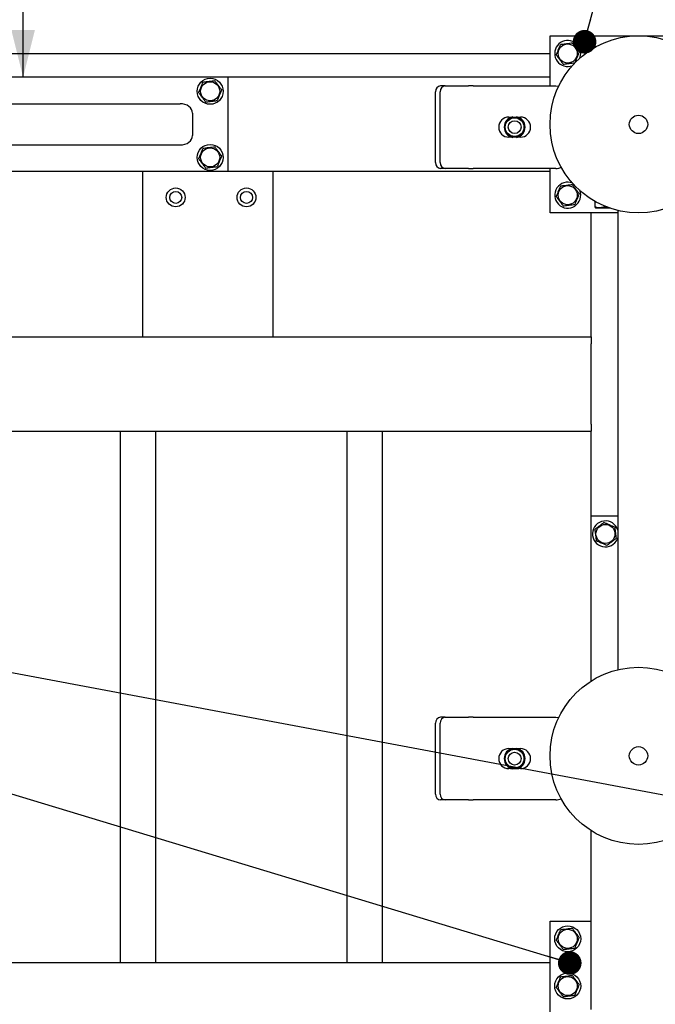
# Model space of a CAD drawing. Header units: millimetres. Extents: x 0 to 841, y 0 to 594.
# Tile 142 of 177: x 512 to 539, y 405 to 446. Entities that reach past the tile are written whole.
import ezdxf

# ---------------------------------------------------------------- set-up
doc = ezdxf.new("R2010")
doc.units = ezdxf.units.MM
doc.layers.add('COTES', color=1, linetype='Continuous')
doc.layers.add('NOTES', color=6, linetype='Continuous')
doc.layers.add('TRAIT-FORT', color=4, linetype='Continuous', lineweight=25)
doc.styles.add('SLDTEXTSTYLE1', font='TXT', dxfattribs={"width": 0.75})
doc.dimstyles.new('SLDDIMSTYLE0', dxfattribs={"dimtxt": 3, "dimasz": 2, "dimexe": 0, "dimexo": 0.0625, "dimgap": 0.75, "dimtad": 1, "dimdec": 0, "dimlfac": 20, "dimrnd": 1e-09, "dimzin": 12, "dimdsep": 46, "dimtxsty": 'SLDTEXTSTYLE1', "dimsah": 1, "dimcen": 0.09, "dimadec": 0, "dimazin": 3, "dimtfac": 1, "dimtdec": 0, "dimtofl": 0, "dimtmove": 0, "dimatfit": 3, "dimfxl": 1, "dimfrac": 2, "dimtolj": 1, "dimtzin": 12, "dimarcsym": 0})
doc.dimstyles.new('SLDDIMSTYLE2', dxfattribs={"dimtxt": 0.18, "dimasz": 1, "dimexe": 0, "dimexo": 0.0625, "dimgap": 0, "dimtad": 0, "dimtih": 1, "dimtoh": 1, "dimdec": 0, "dimrnd": 1e-09, "dimzin": 0, "dimdsep": 46, "dimtxsty": 'Standard', "dimblk1": 'DOT', "dimblk2": 'DOT', "dimsah": 1, "dimcen": 0.09, "dimadec": 0, "dimazin": 0, "dimtfac": 1, "dimtdec": 0, "dimtofl": 0, "dimtmove": 0, "dimatfit": 3, "dimldrblk": 'DOT', "dimfxl": 1, "dimfrac": 2, "dimtolj": 1, "dimtzin": 0, "dimarcsym": 0})

# ---------------------------------------------------------------- blocks, each defined once
blk = doc.blocks.new('_D_29')
at = {"layer": 'COTES', "color": 1, "transparency": 16777216}
for p, q in [((600.662, 558.383), (474.057, 558.383)), ((475.057, 558.383), (475.057, 444.883)), ((489.662, 444.883), (474.057, 444.883))]:
    blk.add_line(p, q, dxfattribs=at)
for points in [[(475.057, 558.383), (474.557, 556.383), (475.557, 556.383)], [(475.057, 444.883), (475.557, 446.883), (474.557, 446.883)]]:
    blk.add_solid(points, dxfattribs=at)
at = {"layer": 'COTES', "color": 1, "transparency": 16777216, "char_height": 3, "attachment_point": 1, "rotation": 90, "style": 'SLDTEXTSTYLE1'}
for s, insert in [('Toles', (471.19, 501.998)), ('2270', (471.19, 492.006))]:
    blk.add_mtext(s, dxfattribs=dict(at, insert=insert))
blk = doc.blocks.new('_D_31')
at = {"layer": 'COTES', "color": 1, "transparency": 16777216}
for p, q in [((620.262, 556.883), (511.586, 556.883)), ((512.586, 443.883), (512.586, 556.883))]:
    blk.add_line(p, q, dxfattribs=at)
for points in [[(512.586, 556.883), (512.086, 554.883), (513.086, 554.883)], [(512.586, 443.883), (513.086, 445.883), (512.086, 445.883)]]:
    blk.add_solid(points, dxfattribs=at)
at = {"layer": 'COTES', "color": 1, "transparency": 16777216, "char_height": 3, "attachment_point": 1, "rotation": 90, "style": 'SLDTEXTSTYLE1'}
for s, insert in [('Cadre', (508.719, 499.123)), ('2260', (508.719, 489.131))]:
    blk.add_mtext(s, dxfattribs=dict(at, insert=insert))
blk = doc.blocks.new('_Dot')
at = {"color": 0, "linetype": 'ByBlock', "lineweight": -2}
blk.add_line((-0.5, 0), (-1, 0), dxfattribs=at)
at = {"color": 0, "linetype": 'ByBlock', "const_width": 0.5}
blk.add_lwpolyline([(-0.25, 0, 1), (0.25, 0, 1)], format="xyb", close=True, dxfattribs=at)

msp = doc.modelspace()

# ---------------------------------------------------------------- linework, layer by layer
at = {"layer": 'TRAIT-FORT', "color": 4, "linetype": 'Continuous', "lineweight": 25}
for p, q in [((534.912, 445.633), (542.412, 445.633)), ((534.912, 443.515), (534.912, 445.633)), ((497.412, 444.883), (534.912, 444.883)), ((521.262, 443.883), (510.262, 443.883)), ((534.912, 443.883), (521.262, 443.883)), ((521.262, 443.883), (521.262, 439.883)), ((530.474, 443.515), (530.274, 443.515)), ((530.474, 443.515), (531.463, 443.515)), ((531.663, 443.515), (531.463, 443.515)), ((531.663, 443.515), (535.163, 443.515)), ((530.057, 440.265), (530.057, 443.265)), ((530.257, 440.265), (530.257, 443.265)), ((502.267, 442.758), (519.237, 442.758)), ((519.762, 442.358), (519.762, 441.408)), ((533.163, 442.19), (533.291, 442.19)), ((533.278, 442.168), (533.325, 442.194)), ((533.325, 442.194), (533.329, 442.199)), ((533.325, 442.153), (533.325, 442.194)), ((533.329, 442.199), (533.34, 442.19)), ((533.34, 442.156), (533.34, 442.19)), ((533.487, 442.19), (533.498, 442.199)), ((533.487, 442.156), (533.487, 442.19)), ((533.498, 442.199), (533.502, 442.194)), ((533.502, 442.194), (533.502, 442.153)), ((533.502, 442.194), (533.549, 442.168)), ((533.536, 442.19), (533.663, 442.19)), ((533.291, 441.34), (533.163, 441.34)), ((533.325, 441.336), (533.278, 441.362)), ((533.325, 441.336), (533.325, 441.378)), ((533.329, 441.331), (533.325, 441.336)), ((533.34, 441.34), (533.329, 441.331)), ((533.34, 441.374), (533.34, 441.34)), ((533.487, 441.374), (533.487, 441.34)), ((533.498, 441.331), (533.487, 441.34)), ((533.502, 441.336), (533.498, 441.331)), ((533.502, 441.378), (533.502, 441.336)), ((533.549, 441.362), (533.502, 441.336)), ((533.663, 441.34), (533.536, 441.34)), ((502.267, 441.008), (519.237, 441.008)), ((521.262, 439.883), (510.262, 439.883)), ((517.662, 432.883), (517.662, 439.883)), ((534.912, 439.883), (521.262, 439.883)), ((523.162, 439.883), (523.162, 432.883)), ((530.474, 440.015), (530.274, 440.015)), ((531.463, 440.015), (530.474, 440.015)), ((531.463, 440.015), (531.663, 440.015)), ((535.163, 440.015), (531.663, 440.015)), ((534.912, 438.133), (534.912, 440.015)), ((536.81, 438.622), (536.81, 438.383)), ((537.201, 438.429), (537.201, 438.383)), ((537.787, 438.133), (534.912, 438.133)), ((536.662, 432.883), (536.662, 438.133)), ((536.834, 438.347), (536.858, 438.333)), ((537.454, 438.333), (536.858, 438.333)), ((537.787, 438.237), (537.787, 418.78)), ((495.662, 432.883), (536.662, 432.883)), ((536.662, 432.883), (536.662, 432.583)), ((536.662, 429.183), (536.662, 432.583)), ((536.662, 429.183), (536.662, 428.883)), ((495.662, 428.883), (536.662, 428.883)), ((516.712, 406.383), (516.712, 428.883)), ((518.212, 406.383), (518.212, 428.883)), ((526.312, 406.383), (526.312, 428.883)), ((527.812, 406.383), (527.812, 428.883)), ((536.662, 425.283), (536.662, 428.883)), ((537.787, 425.283), (536.662, 425.283)), ((536.662, 418.305), (536.662, 425.283)), ((537.77, 424.322), (537.787, 424.369)), ((530.474, 416.765), (530.274, 416.765)), ((530.474, 416.765), (531.463, 416.765)), ((531.663, 416.765), (531.463, 416.765)), ((531.663, 416.765), (535.163, 416.765)), ((530.057, 413.515), (530.057, 416.515)), ((530.257, 413.515), (530.257, 416.515)), ((533.163, 415.44), (533.291, 415.44)), ((533.278, 415.418), (533.325, 415.444)), ((533.325, 415.444), (533.329, 415.449)), ((533.325, 415.403), (533.325, 415.444)), ((533.329, 415.449), (533.34, 415.44)), ((533.34, 415.406), (533.34, 415.44)), ((533.487, 415.44), (533.498, 415.449)), ((533.487, 415.406), (533.487, 415.44)), ((533.498, 415.449), (533.502, 415.444)), ((533.502, 415.444), (533.502, 415.403)), ((533.502, 415.444), (533.549, 415.418)), ((533.536, 415.44), (533.663, 415.44)), ((533.291, 414.59), (533.163, 414.59)), ((533.325, 414.586), (533.278, 414.612)), ((533.325, 414.586), (533.325, 414.628)), ((533.329, 414.581), (533.325, 414.586)), ((533.34, 414.59), (533.329, 414.581)), ((533.34, 414.624), (533.34, 414.59)), ((533.487, 414.624), (533.487, 414.59)), ((533.498, 414.581), (533.487, 414.59)), ((533.502, 414.586), (533.498, 414.581)), ((533.502, 414.628), (533.502, 414.586)), ((533.549, 414.612), (533.502, 414.586)), ((533.663, 414.59), (533.536, 414.59)), ((530.474, 413.265), (530.274, 413.265)), ((531.463, 413.265), (530.474, 413.265)), ((531.463, 413.265), (531.663, 413.265)), ((535.163, 413.265), (531.663, 413.265)), ((536.662, 404.383), (536.662, 411.961)), ((534.912, 408.133), (536.662, 408.133)), ((534.912, 400.633), (534.912, 408.133)), ((497.412, 406.383), (534.912, 406.383))]:
    msp.add_line(p, q, dxfattribs=at)
at = {"layer": 'TRAIT-FORT', "color": 4, "linetype": 'Continuous', "lineweight": 25, "flags": 128}
for points in [[(535.163, 443.515), (535.261, 443.505), (535.286, 443.5)], [(535.163, 416.765), (535.261, 416.755), (535.281, 416.751)]]:
    msp.add_lwpolyline(points, dxfattribs=at)
at = {"layer": 'TRAIT-FORT', "color": 4, "linetype": 'Continuous', "lineweight": 25}
for centre, radius in [((538.662, 441.883), 3.75), ((535.662, 444.883), 0.404), ((520.512, 443.283), 0.55), ((520.512, 443.283), 0.404), ((533.413, 441.765), 0.397), ((538.662, 441.883), 0.389), ((533.413, 441.765), 0.272), ((520.512, 440.483), 0.55), ((520.512, 440.483), 0.404), ((519.051, 438.789), 0.4), ((522.051, 438.789), 0.4), ((535.662, 438.883), 0.404), ((519.051, 438.789), 0.255), ((522.051, 438.789), 0.255), ((537.262, 424.533), 0.404), ((538.662, 415.133), 3.75), ((533.413, 415.015), 0.397), ((538.662, 415.133), 0.389), ((533.413, 415.015), 0.272), ((535.662, 407.383), 0.55), ((535.662, 407.383), 0.404), ((535.662, 405.383), 0.55), ((535.662, 405.383), 0.404)]:
    msp.add_circle(centre, radius, dxfattribs=at)
for centre, radius, start, end in [((535.662, 444.883), 0.55, 67.4773, 290.5398), ((535.662, 444.883), 0.55, 339.4602, 67.4773), ((530.292, 443.281), 0.235, 94.4019, 183.8113), ((530.492, 443.281), 0.235, 94.4019, 183.8113), ((533.163, 441.765), 0.425, 90, 270), ((533.413, 441.765), 0.442, 100.9664, 259.0336), ((533.413, 441.765), 0.425, 108.5751, 251.4249), ((533.413, 441.765), 0.442, 280.9664, 79.0336), ((533.413, 441.765), 0.425, 288.5751, 71.4249), ((533.663, 441.765), 0.425, 270, 90), ((530.292, 440.249), 0.235, 176.1887, 265.5981), ((530.492, 440.249), 0.235, 176.1887, 265.5981), ((535.163, 440.515), 0.5, 270, 296.9467), ((535.662, 438.883), 0.55, 67.4773, 21.986), ((537.262, 424.533), 0.55, 17.3414, 337.4773), ((530.292, 416.531), 0.235, 94.4019, 183.8113), ((530.492, 416.531), 0.235, 94.4019, 183.8113), ((533.163, 415.015), 0.425, 90, 270), ((533.413, 415.015), 0.442, 100.9664, 259.0336), ((533.413, 415.015), 0.425, 108.5751, 251.4249), ((533.413, 415.015), 0.442, 280.9664, 79.0336), ((533.413, 415.015), 0.425, 288.5751, 71.4249), ((533.663, 415.015), 0.425, 270, 90), ((530.292, 413.499), 0.235, 176.1887, 265.5981), ((530.492, 413.499), 0.235, 176.1887, 265.5981), ((535.163, 413.765), 0.5, 270, 296.2476)]:
    msp.add_arc(centre, radius, start, end, dxfattribs=at)
for centre, start_param, end_param in [((519.237, 442.358), 0, 1.570796), ((519.237, 441.408), 4.712389, 6.283185)]:
    msp.add_ellipse(centre, major_axis=(0.525, 0), ratio=0.761243, start_param=start_param, end_param=end_param, dxfattribs=at)
for points, knots in [([(535.175, 444.822), (535.192, 444.862), (535.225, 444.941), (535.275, 445.059), (535.322, 445.171), (535.351, 445.24), (535.366, 445.275)], [0, 0, 0, 0, 0.264605, 0.534948, 0.765343, 1, 1, 1, 1]), ([(535.366, 445.275), (535.428, 445.282), (535.531, 445.295), (535.679, 445.314), (535.779, 445.326), (535.837, 445.333), (535.853, 445.335)], [0, 0, 0, 0, 0.385549, 0.637642, 0.896546, 1, 1, 1, 1]), ([(536.149, 444.944), (536.123, 444.978), (536.071, 445.046), (535.994, 445.148), (535.921, 445.245), (535.876, 445.305), (535.853, 445.335)], [0, 0, 0, 0, 0.264605, 0.534948, 0.765343, 1, 1, 1, 1]), ([(535.175, 444.822), (535.201, 444.789), (535.253, 444.72), (535.33, 444.618), (535.403, 444.521), (535.448, 444.461), (535.471, 444.431)], [0, 0, 0, 0, 0.264605, 0.534948, 0.765343, 1, 1, 1, 1]), ([(536.149, 444.944), (536.132, 444.904), (536.099, 444.825), (536.049, 444.708), (536.002, 444.595), (535.973, 444.526), (535.958, 444.492)], [0, 0, 0, 0, 0.264605, 0.534948, 0.765343, 1, 1, 1, 1]), ([(535.471, 444.431), (535.533, 444.439), (535.635, 444.452), (535.784, 444.47), (535.884, 444.482), (535.942, 444.49), (535.958, 444.492)], [0, 0, 0, 0, 0.3855495, 0.6376419, 0.8965462, 1, 1, 1, 1]), ([(520.025, 443.222), (520.042, 443.262), (520.075, 443.341), (520.125, 443.459), (520.172, 443.571), (520.201, 443.64), (520.216, 443.675)], [0, 0, 0, 0, 0.264605, 0.534948, 0.765343, 1, 1, 1, 1]), ([(520.216, 443.675), (520.278, 443.682), (520.381, 443.695), (520.529, 443.714), (520.629, 443.726), (520.687, 443.733), (520.703, 443.735)], [0, 0, 0, 0, 0.385549, 0.637642, 0.896546, 1, 1, 1, 1]), ([(520.999, 443.344), (520.973, 443.378), (520.921, 443.446), (520.844, 443.548), (520.771, 443.645), (520.726, 443.705), (520.703, 443.735)], [0, 0, 0, 0, 0.264605, 0.534948, 0.765343, 1, 1, 1, 1]), ([(520.025, 443.222), (520.051, 443.189), (520.103, 443.12), (520.18, 443.018), (520.253, 442.921), (520.298, 442.861), (520.321, 442.831)], [0, 0, 0, 0, 0.264605, 0.534948, 0.765343, 1, 1, 1, 1]), ([(520.999, 443.344), (520.982, 443.304), (520.949, 443.225), (520.899, 443.108), (520.852, 442.995), (520.823, 442.926), (520.808, 442.892)], [0, 0, 0, 0, 0.264605, 0.534948, 0.765343, 1, 1, 1, 1]), ([(520.321, 442.831), (520.383, 442.839), (520.485, 442.852), (520.634, 442.87), (520.734, 442.882), (520.792, 442.89), (520.808, 442.892)], [0, 0, 0, 0, 0.3855495, 0.6376419, 0.8965462, 1, 1, 1, 1]), ([(533.278, 442.168), (533.27, 442.159), (533.259, 442.149), (533.249, 442.126), (533.247, 442.121)], [0, 0, 0, 0, 0.753414, 1, 1, 1, 1]), ([(533.34, 442.19), (533.342, 442.19), (533.345, 442.19), (533.359, 442.191), (533.379, 442.192), (533.398, 442.193), (533.418, 442.193), (533.438, 442.192), (533.46, 442.191), (533.477, 442.19), (533.485, 442.19), (533.486, 442.19), (533.487, 442.19)], [0, 0, 0, 0, 0.112459, 0.224891, 0.338077, 0.451935, 0.500009, 0.61321, 0.72639, 0.840088, 0.953755, 1, 1, 1, 1]), ([(533.549, 442.168), (533.557, 442.16), (533.567, 442.15), (533.576, 442.13), (533.578, 442.127)], [0, 0, 0, 0, 0.82796, 1, 1, 1, 1]), ([(533.278, 441.362), (533.27, 441.371), (533.259, 441.381), (533.249, 441.403), (533.247, 441.409)], [0, 0, 0, 0, 0.7627548, 1, 1, 1, 1]), ([(533.487, 441.34), (533.485, 441.34), (533.482, 441.341), (533.468, 441.34), (533.448, 441.338), (533.429, 441.337), (533.409, 441.337), (533.389, 441.338), (533.367, 441.339), (533.35, 441.34), (533.342, 441.341), (533.341, 441.34), (533.34, 441.34)], [0, 0, 0, 0, 0.112459, 0.224891, 0.338077, 0.451935, 0.500009, 0.61321, 0.72639, 0.840088, 0.953755, 1, 1, 1, 1]), ([(533.549, 441.362), (533.557, 441.371), (533.571, 441.386), (533.583, 441.415), (533.588, 441.427)], [0, 0, 0, 0, 0.593144, 1, 1, 1, 1]), ([(520.025, 440.422), (520.042, 440.462), (520.075, 440.541), (520.125, 440.659), (520.172, 440.771), (520.201, 440.84), (520.216, 440.875)], [0, 0, 0, 0, 0.264605, 0.534948, 0.765343, 1, 1, 1, 1]), ([(520.216, 440.875), (520.278, 440.882), (520.381, 440.895), (520.529, 440.914), (520.629, 440.926), (520.687, 440.933), (520.703, 440.935)], [0, 0, 0, 0, 0.385549, 0.637642, 0.896546, 1, 1, 1, 1]), ([(520.999, 440.544), (520.973, 440.578), (520.921, 440.646), (520.844, 440.748), (520.771, 440.845), (520.726, 440.905), (520.703, 440.935)], [0, 0, 0, 0, 0.264605, 0.534948, 0.765343, 1, 1, 1, 1]), ([(520.999, 440.544), (520.982, 440.504), (520.949, 440.425), (520.899, 440.308), (520.852, 440.195), (520.823, 440.126), (520.808, 440.092)], [0, 0, 0, 0, 0.264605, 0.534948, 0.765343, 1, 1, 1, 1]), ([(520.025, 440.422), (520.051, 440.389), (520.103, 440.32), (520.18, 440.218), (520.253, 440.121), (520.298, 440.061), (520.321, 440.031)], [0, 0, 0, 0, 0.264605, 0.534948, 0.765343, 1, 1, 1, 1]), ([(520.321, 440.031), (520.383, 440.039), (520.485, 440.052), (520.634, 440.07), (520.734, 440.082), (520.792, 440.09), (520.808, 440.092)], [0, 0, 0, 0, 0.3855495, 0.6376419, 0.8965462, 1, 1, 1, 1]), ([(535.175, 438.822), (535.192, 438.862), (535.225, 438.941), (535.275, 439.059), (535.322, 439.171), (535.351, 439.24), (535.366, 439.275)], [0, 0, 0, 0, 0.264605, 0.534948, 0.765343, 1, 1, 1, 1]), ([(535.366, 439.275), (535.428, 439.282), (535.531, 439.295), (535.679, 439.314), (535.779, 439.326), (535.837, 439.333), (535.853, 439.335)], [0, 0, 0, 0, 0.385549, 0.637642, 0.896546, 1, 1, 1, 1]), ([(536.149, 438.944), (536.123, 438.978), (536.071, 439.046), (535.994, 439.148), (535.921, 439.245), (535.876, 439.305), (535.853, 439.335)], [0, 0, 0, 0, 0.264605, 0.534948, 0.765343, 1, 1, 1, 1]), ([(535.175, 438.822), (535.201, 438.789), (535.253, 438.72), (535.33, 438.618), (535.403, 438.521), (535.448, 438.461), (535.471, 438.431)], [0, 0, 0, 0, 0.264605, 0.534948, 0.765343, 1, 1, 1, 1]), ([(536.149, 438.944), (536.132, 438.904), (536.099, 438.825), (536.049, 438.708), (536.002, 438.595), (535.973, 438.526), (535.958, 438.492)], [0, 0, 0, 0, 0.264605, 0.534948, 0.765343, 1, 1, 1, 1]), ([(535.471, 438.431), (535.533, 438.439), (535.635, 438.452), (535.784, 438.47), (535.884, 438.482), (535.942, 438.49), (535.958, 438.492)], [0, 0, 0, 0, 0.3855495, 0.6376419, 0.8965462, 1, 1, 1, 1]), ([(536.81, 438.383), (536.818, 438.365), (536.826, 438.347), (536.834, 438.348), (536.834, 438.348)], [0, 0, 0, 0, 0.977492, 1, 1, 1, 1]), ([(537.201, 438.383), (537.167, 438.372), (537.099, 438.35), (536.997, 438.342), (536.9, 438.354), (536.84, 438.373), (536.81, 438.383)], [0, 0, 0, 0, 0.264605, 0.534948, 0.765343, 1, 1, 1, 1]), ([(537.201, 438.383), (537.241, 438.372), (537.314, 438.351), (537.39, 438.348), (537.426, 438.347)], [0, 0, 0, 0, 0.533105, 1, 1, 1, 1]), ([(537.201, 425.02), (537.167, 424.994), (537.099, 424.942), (536.997, 424.866), (536.9, 424.792), (536.84, 424.747), (536.81, 424.724)], [0, 0, 0, 0, 0.2646049, 0.5349477, 0.7653431, 1, 1, 1, 1]), ([(537.201, 425.02), (537.241, 425.004), (537.32, 424.97), (537.438, 424.92), (537.55, 424.873), (537.619, 424.844), (537.654, 424.829)], [0, 0, 0, 0, 0.264605, 0.534948, 0.765343, 1, 1, 1, 1]), ([(536.81, 424.724), (536.818, 424.662), (536.83, 424.56), (536.849, 424.411), (536.861, 424.311), (536.869, 424.254), (536.871, 424.237)], [0, 0, 0, 0, 0.385549, 0.637642, 0.896546, 1, 1, 1, 1]), ([(537.654, 424.829), (537.661, 424.767), (537.674, 424.665), (537.692, 424.516), (537.705, 424.416), (537.712, 424.359), (537.714, 424.342)], [0, 0, 0, 0, 0.385549, 0.637642, 0.896546, 1, 1, 1, 1]), ([(537.323, 424.046), (537.283, 424.063), (537.204, 424.096), (537.087, 424.146), (536.974, 424.193), (536.905, 424.222), (536.871, 424.237)], [0, 0, 0, 0, 0.2646049, 0.5349477, 0.7653431, 1, 1, 1, 1]), ([(537.323, 424.046), (537.357, 424.072), (537.425, 424.124), (537.527, 424.201), (537.624, 424.274), (537.684, 424.319), (537.714, 424.342)], [0, 0, 0, 0, 0.264605, 0.534948, 0.765343, 1, 1, 1, 1]), ([(533.278, 415.418), (533.27, 415.409), (533.259, 415.399), (533.249, 415.376), (533.247, 415.371)], [0, 0, 0, 0, 0.753414, 1, 1, 1, 1]), ([(533.34, 415.44), (533.342, 415.44), (533.345, 415.44), (533.359, 415.441), (533.379, 415.442), (533.398, 415.443), (533.418, 415.443), (533.438, 415.442), (533.46, 415.441), (533.477, 415.44), (533.485, 415.44), (533.486, 415.44), (533.487, 415.44)], [0, 0, 0, 0, 0.112459, 0.224891, 0.338077, 0.451935, 0.500009, 0.61321, 0.72639, 0.840088, 0.953755, 1, 1, 1, 1]), ([(533.549, 415.418), (533.557, 415.41), (533.567, 415.4), (533.576, 415.38), (533.578, 415.377)], [0, 0, 0, 0, 0.82796, 1, 1, 1, 1]), ([(533.278, 414.612), (533.27, 414.621), (533.259, 414.631), (533.249, 414.653), (533.247, 414.659)], [0, 0, 0, 0, 0.7627548, 1, 1, 1, 1]), ([(533.487, 414.59), (533.485, 414.59), (533.482, 414.591), (533.468, 414.59), (533.448, 414.588), (533.429, 414.587), (533.409, 414.587), (533.389, 414.588), (533.367, 414.589), (533.35, 414.59), (533.342, 414.591), (533.341, 414.59), (533.34, 414.59)], [0, 0, 0, 0, 0.112459, 0.224891, 0.338077, 0.451935, 0.500009, 0.61321, 0.72639, 0.840088, 0.953755, 1, 1, 1, 1]), ([(533.549, 414.612), (533.557, 414.621), (533.571, 414.636), (533.583, 414.665), (533.588, 414.677)], [0, 0, 0, 0, 0.593144, 1, 1, 1, 1]), ([(535.175, 407.322), (535.192, 407.362), (535.225, 407.441), (535.275, 407.559), (535.322, 407.671), (535.351, 407.74), (535.366, 407.775)], [0, 0, 0, 0, 0.264605, 0.534948, 0.765343, 1, 1, 1, 1]), ([(535.366, 407.775), (535.428, 407.782), (535.531, 407.795), (535.679, 407.814), (535.779, 407.826), (535.837, 407.833), (535.853, 407.835)], [0, 0, 0, 0, 0.385549, 0.637642, 0.896546, 1, 1, 1, 1]), ([(536.149, 407.444), (536.123, 407.478), (536.071, 407.546), (535.994, 407.648), (535.921, 407.745), (535.876, 407.805), (535.853, 407.835)], [0, 0, 0, 0, 0.264605, 0.534948, 0.765343, 1, 1, 1, 1]), ([(535.175, 407.322), (535.201, 407.289), (535.253, 407.22), (535.33, 407.118), (535.403, 407.021), (535.448, 406.961), (535.471, 406.931)], [0, 0, 0, 0, 0.264605, 0.534948, 0.765343, 1, 1, 1, 1]), ([(536.149, 407.444), (536.132, 407.404), (536.099, 407.325), (536.049, 407.208), (536.002, 407.095), (535.973, 407.026), (535.958, 406.992)], [0, 0, 0, 0, 0.264605, 0.534948, 0.765343, 1, 1, 1, 1]), ([(535.471, 406.931), (535.533, 406.939), (535.635, 406.952), (535.784, 406.97), (535.884, 406.982), (535.942, 406.99), (535.958, 406.992)], [0, 0, 0, 0, 0.3855495, 0.6376419, 0.8965462, 1, 1, 1, 1]), ([(535.366, 405.775), (535.428, 405.782), (535.531, 405.795), (535.679, 405.814), (535.779, 405.826), (535.837, 405.833), (535.853, 405.835)], [0, 0, 0, 0, 0.385549, 0.637642, 0.896546, 1, 1, 1, 1]), ([(536.149, 405.444), (536.123, 405.478), (536.071, 405.546), (535.994, 405.648), (535.921, 405.745), (535.876, 405.805), (535.853, 405.835)], [0, 0, 0, 0, 0.264605, 0.534948, 0.765343, 1, 1, 1, 1]), ([(535.175, 405.322), (535.192, 405.362), (535.225, 405.441), (535.275, 405.559), (535.322, 405.671), (535.351, 405.74), (535.366, 405.775)], [0, 0, 0, 0, 0.264605, 0.534948, 0.765343, 1, 1, 1, 1]), ([(536.149, 405.444), (536.132, 405.404), (536.099, 405.325), (536.049, 405.208), (536.002, 405.095), (535.973, 405.026), (535.958, 404.992)], [0, 0, 0, 0, 0.264605, 0.534948, 0.765343, 1, 1, 1, 1]), ([(535.175, 405.322), (535.201, 405.289), (535.253, 405.22), (535.33, 405.118), (535.403, 405.021), (535.448, 404.961), (535.471, 404.931)], [0, 0, 0, 0, 0.264605, 0.534948, 0.765343, 1, 1, 1, 1]), ([(535.471, 404.931), (535.533, 404.939), (535.635, 404.952), (535.784, 404.97), (535.884, 404.982), (535.942, 404.99), (535.958, 404.992)], [0, 0, 0, 0, 0.3855495, 0.6376419, 0.8965462, 1, 1, 1, 1])]:
    msp.add_open_spline(points, degree=3, knots=knots, dxfattribs=at)

# ---------------------------------------------------------------- dimensions: what is measured, and where the dimension line sits
at = {"layer": 'COTES', "color": 1}
for base, p1, p2, text, picture, middle in [((475.057, 444.883), (601.662, 558.383), (490.662, 444.883), '<> Toles', '_D_29', (475.057, 501.633)), ((512.586, 556.883), (510.262, 443.883), (621.262, 556.883), '<> Cadre', '_D_31', (512.586, 500.383))]:
    dim = msp.add_linear_dim(base=base, p1=p1, p2=p2, angle=90, text=text, dimstyle='SLDDIMSTYLE0', dxfattribs=at)
    dim.commit()
    dim.dimension.update_dxf_attribs({"geometry": picture, "text_midpoint": middle, "dimtype": 160})

# ---------------------------------------------------------------- leaders
at = {"layer": 'NOTES', "color": 211}
for points in [[(497.051, 444.129), (536.101, 455.04)], [(536.377, 445.382), (538.365, 452.775)], [(535.749, 406.357), (467.547, 426.989)], [(577.555, 406.388), (467.547, 426.989)]]:
    msp.add_leader(points, dimstyle='SLDDIMSTYLE2', dxfattribs=at)

doc.saveas('drawing.dxf')
